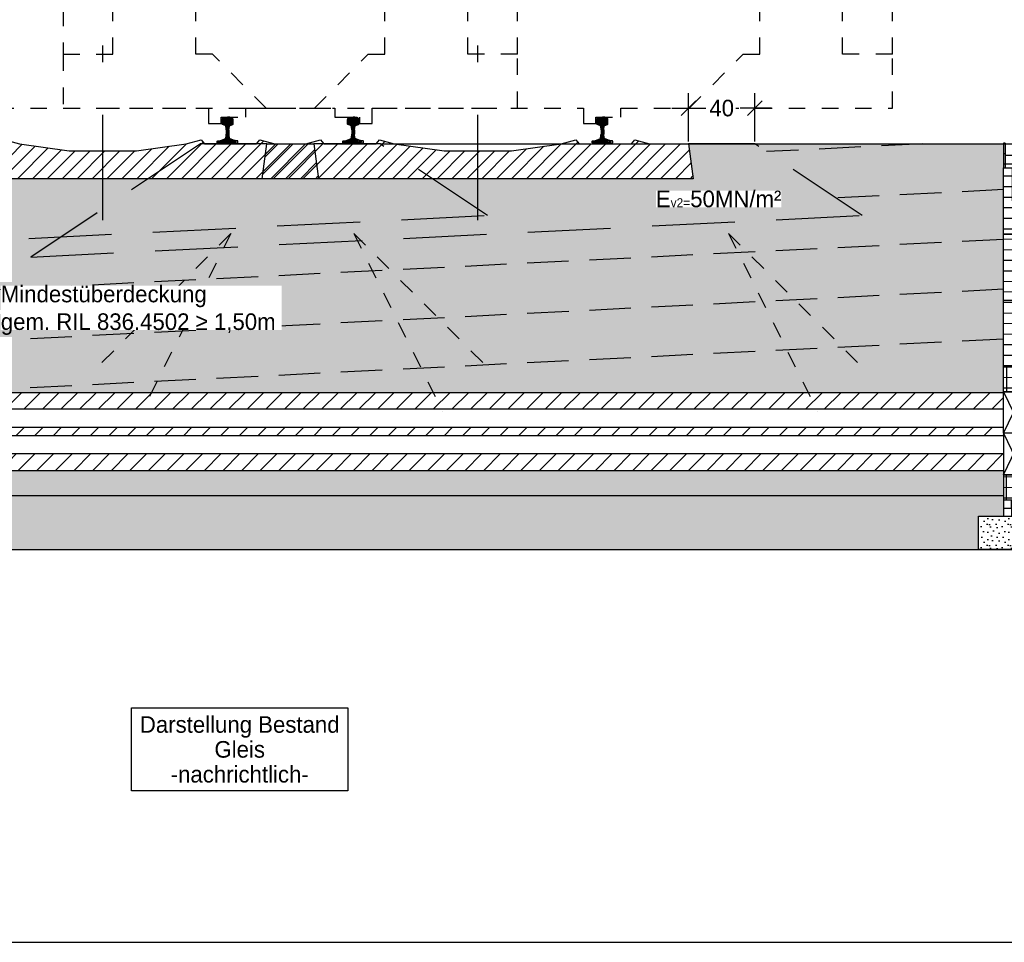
# Model space of a CAD drawing. Header units: metres. Extents: x -8 to 484, y -254 to 116.
# Tile 11 of 172: x 147.94 to 153.88, y -77.4 to -71.84. Entities that reach past the tile are written whole.
import ezdxf

# ---------------------------------------------------------------- set-up
doc = ezdxf.new("R2010")
doc.units = ezdxf.units.M
for name, pattern in [('GESTRICHELT', [0.75, 0.5, -0.25]), ('STRICHLINIE', [0.75, 0.5, -0.25]), ('STRICHPUNKT', [25.4, 12.7, -6.35, 0, -6.35])]:
    doc.linetypes.add(name, pattern=pattern)
for name, color, linetype in [('GTU_A_Druckbereich', 7, 'STRICHPUNKT'), ('GTU_A_Gleisachse', 7, 'STRICHPUNKT'), ('GTU_A_Lichtraumprofil', 252, 'Continuous'), ('GTU_B', 253, 'Continuous'), ('GTU_B_Bemaßung', 253, 'Continuous'), ('GTU_B_Beschriftung', 253, 'Continuous'), ('GTU_P', 1, 'Continuous'), ('GTU_P_Baugrube', 11, 'Continuous'), ('GTU_P_Bemaßung', 1, 'Continuous'), ('GTU_P_Beschriftung', 1, 'Continuous')]:
    doc.layers.add(name, color=color, linetype=linetype)
doc.layers.add('GTU_A_Hilfslayer', color=3, linetype='Continuous', plot=False)
doc.styles.add('PROVI', font='PROVI.SHX')
doc.dimstyles.new('1zu50', dxfattribs={"dimscale": 0.5, "dimtxt": 0.2, "dimasz": 0.18, "dimexe": 0.18, "dimexo": 0.02, "dimgap": 0.09, "dimtad": 0, "dimtih": 1, "dimtoh": 1, "dimzin": 4, "dimdsep": 46, "dimtxsty": 'PROVI', "dimblk1": 'OBLIQUE', "dimblk2": 'OBLIQUE', "dimsah": 1, "dimcen": 0.3, "dimdle": 0.2, "dimclrd": 256, "dimclre": 256, "dimclrt": 256, "dimadec": 0, "dimazin": 0, "dimtfac": 1, "dimtdec": 4, "dimtofl": 0, "dimtmove": 2, "dimatfit": 3, "dimldrblk": 'NONE', "dimfxl": 0.4, "dimfxlon": 1, "dimtfill": 1, "dimtfillclr": 256, "dimtolj": 1, "dimtzin": 0, "dimlwd": -1, "dimlwe": -1, "dimarcsym": 0})
doc.dimstyles.new('1zu50 (cm)', dxfattribs={"dimscale": 0.5, "dimtxt": 0.2, "dimasz": 0.18, "dimexe": 0.18, "dimexo": 0.02, "dimgap": 0.09, "dimtad": 0, "dimtih": 1, "dimtoh": 1, "dimdec": 0, "dimlfac": 100, "dimzin": 4, "dimdsep": 46, "dimtxsty": 'PROVI', "dimblk1": 'OBLIQUE', "dimblk2": 'OBLIQUE', "dimsah": 1, "dimcen": 0.3, "dimdle": 0.2, "dimclrd": 256, "dimclre": 256, "dimclrt": 256, "dimadec": 0, "dimazin": 0, "dimtfac": 1, "dimtdec": 4, "dimtofl": 0, "dimtmove": 2, "dimatfit": 3, "dimldrblk": 'NONE', "dimfxl": 0.4, "dimfxlon": 1, "dimtfill": 1, "dimtfillclr": 256, "dimtolj": 1, "dimtzin": 0, "dimlwd": -1, "dimlwe": -1, "dimarcsym": 0})
pattern_1 = [(45, (140.94038, -77.62662), (-0.0449013, 0.0449013), [])]
pattern_2 = [(45, (143.20038, -77.62662), (-0.0449013, 0.0449013), [])]

# ---------------------------------------------------------------- blocks, each defined once
blk = doc.blocks.new('Druckbereich')
at = {"layer": 'GTU_A_Druckbereich', "linetype": 'STRICHLINIE', "ltscale": 0.2}
for p, q in [((-0.7377, -0.7), (-1.5862, -1.5485)), ((-0.7377, -0.7), (-1.2743, -1.7733)), ((2.2623, -0.7), (3.1108, -1.5485)), ((2.2623, -0.7), (2.799, -1.7733))]:
    blk.add_line(p, q, dxfattribs=at)
blk = doc.blocks.new('_OBLIQUE')
at = {"color": 0, "linetype": 'ByBlock'}
blk.add_line((-0.5, -0.5), (0.5, 0.5), dxfattribs=at)
blk = doc.blocks.new('*D457')
at = {"layer": 'Defpoints', "color": 0, "linetype": 'Continuous'}
for p in [(145.9404, -70.0867), (145.9404, -72.3716), (148.4404, -72.3716)]:
    blk.add_point(p, dxfattribs=at)
at = {"layer": 'GTU_B_Bemaßung'}
for p, q in [((145.9404, -70.2867), (145.9404, -69.9967)), ((148.4404, -70.2867), (148.4404, -69.9967)), ((148.5404, -70.0867), (145.8404, -70.0867))]:
    blk.add_line(p, q, dxfattribs=at)
at = {"layer": 'GTU_B_Bemaßung', "linetype": 'Continuous', "xscale": 0.09, "yscale": 0.09, "zscale": 0.09, "rotation": 180}
blk.add_blockref('_OBLIQUE', (145.9404, -70.0867), dxfattribs=at)
at = {"layer": 'GTU_B_Bemaßung', "linetype": 'Continuous', "xscale": 0.09, "yscale": 0.09, "zscale": 0.09}
blk.add_blockref('_OBLIQUE', (148.4404, -70.0867), dxfattribs=at)
at = {"layer": 'GTU_B_Bemaßung', "linetype": 'Continuous', "insert": (147.1894, -69.9867), "char_height": 0.1, "attachment_point": 5, "style": 'PROVI', "bg_fill": 3, "box_fill_scale": 1.1, "bg_fill_color": 256, "bg_fill_true_color": 13158600, "bg_fill_transparency": 0}
blk.add_mtext('\\A1;2.50', dxfattribs=at)
blk = doc.blocks.new('_None')
blk = doc.blocks.new('S54')
at = {"color": 0}
for p, q in [((-0.0335, 0.1187), (0.0018, 0.154)), ((-0.0335, 0.1275), (-0.0071, 0.1539)), ((-0.0335, 0.1363), (-0.0164, 0.1534)), ((-0.0335, 0.14), (-0.0324, 0.1449)), ((-0.0335, 0.116), (-0.0335, 0.14)), ((-0.0324, 0.1449), (-0.0315, 0.147)), ((-0.0322, 0.1112), (0.0105, 0.1539)), ((-0.0315, 0.147), (-0.0296, 0.1491)), ((-0.0296, 0.1491), (-0.0275, 0.1505)), ((-0.0275, 0.1505), (-0.0253, 0.1518)), ((-0.0259, 0.1086), (0.0187, 0.1531)), ((-0.0253, 0.1518), (-0.0243, 0.1521)), ((-0.0243, 0.1521), (-0.0209, 0.1529)), ((-0.0209, 0.1529), (-0.0171, 0.1533)), ((-0.0194, 0.1063), (0.0258, 0.1515)), ((-0.0171, 0.1533), (-0.014, 0.1536)), ((-0.014, 0.1536), (-0.0099, 0.1539)), ((-0.0134, 0.1034), (0.0309, 0.1477)), ((-0.0106, 0.0974), (0.0332, 0.1412)), ((-0.0099, 0.1539), (-0.0058, 0.154)), ((-0.0091, 0.09), (0.0335, 0.1326)), ((-0.0083, 0.082), (0.0335, 0.1238)), ((-0.0058, 0.154), (-0.0026, 0.154)), ((-0.0026, 0.154), (0, 0.154)), ((0.0026, 0.154), (0, 0.154)), ((0.0058, 0.154), (0.0026, 0.154)), ((0.0099, 0.1539), (0.0058, 0.154)), ((0.014, 0.1536), (0.0099, 0.1539)), ((0.0171, 0.1533), (0.014, 0.1536)), ((0.0209, 0.1529), (0.0171, 0.1533)), ((0.0243, 0.1521), (0.0209, 0.1529)), ((0.0253, 0.1518), (0.0243, 0.1521)), ((0.0275, 0.1505), (0.0253, 0.1518)), ((0.0296, 0.1491), (0.0275, 0.1505)), ((0.0315, 0.147), (0.0296, 0.1491)), ((0.0324, 0.1449), (0.0315, 0.147)), ((0.0335, 0.14), (0.0324, 0.1449)), ((0.0335, 0.116), (0.0335, 0.14)), ((-0.0332, 0.1123), (-0.0335, 0.116)), ((-0.0326, 0.1114), (-0.0332, 0.1123)), ((-0.0311, 0.1105), (-0.0326, 0.1114)), ((-0.0153, 0.1048), (-0.0311, 0.1105)), ((-0.0141, 0.1041), (-0.0153, 0.1048)), ((-0.0128, 0.1029), (-0.0141, 0.1041)), ((-0.0119, 0.1016), (-0.0128, 0.1029)), ((-0.0112, 0.1), (-0.0119, 0.1016)), ((-0.0105, 0.0968), (-0.0112, 0.1)), ((-0.0101, 0.0951), (-0.0105, 0.0968)), ((-0.0092, 0.091), (-0.0101, 0.0951)), ((-0.0085, 0.0854), (-0.0092, 0.091)), ((-0.0088, 0.0462), (0.008, 0.0629)), ((-0.008, 0.0786), (-0.0085, 0.0854)), ((-0.008, 0.0735), (0.0092, 0.0906)), ((-0.008, 0.0646), (0.0082, 0.0808)), ((-0.008, 0.0786), (-0.008, 0.0528)), ((-0.008, 0.0558), (0.008, 0.0718)), ((0.008, 0.0786), (0.0085, 0.0854)), ((0.008, 0.0786), (0.008, 0.0528)), ((0.0085, 0.0854), (0.0092, 0.091)), ((0.0092, 0.091), (0.0101, 0.0951)), ((0.0101, 0.0951), (0.0105, 0.0968)), ((0.0105, 0.0968), (0.0112, 0.1)), ((0.0112, 0.1), (0.0119, 0.1016)), ((0.0119, 0.1016), (0.0128, 0.1029)), ((0.0128, 0.1029), (0.0141, 0.1041)), ((0.0141, 0.1041), (0.0153, 0.1048)), ((0.0153, 0.1048), (0.0311, 0.1105)), ((0.0279, 0.1093), (0.0335, 0.115)), ((0.0311, 0.1105), (0.0326, 0.1114)), ((0.0326, 0.1114), (0.0332, 0.1123)), ((0.0332, 0.1123), (0.0335, 0.116)), ((-0.0625, 0.0013), (-0.0511, 0.0127)), ((-0.0625, 0.0099), (-0.0617, 0.0108)), ((-0.0625, 0), (-0.0625, 0.0099)), ((-0.0625, 0), (0.0625, 0)), ((-0.0617, 0.0108), (-0.0608, 0.0117)), ((-0.0608, 0.0117), (-0.0595, 0.012)), ((-0.0595, 0.012), (-0.0447, 0.0132)), ((-0.0549, 0), (-0.0403, 0.0146)), ((-0.0461, 0), (-0.0263, 0.0198)), ((-0.0447, 0.0132), (-0.0417, 0.0141)), ((-0.0417, 0.0141), (-0.0157, 0.0237)), ((-0.0372, 0.0001), (0.0088, 0.046)), ((-0.0283, 0.0001), (0.0095, 0.038)), ((-0.0195, 0.0001), (0.0111, 0.0307)), ((-0.0157, 0.0237), (-0.0137, 0.0249)), ((-0.0137, 0.0249), (-0.0124, 0.026)), ((-0.0124, 0.026), (-0.0119, 0.0274)), ((-0.0119, 0.0274), (-0.0109, 0.0313)), ((-0.0109, 0.0313), (-0.0096, 0.0378)), ((-0.0106, 0.0001), (0.014, 0.0247)), ((-0.0099, 0.0362), (0.008, 0.0541)), ((-0.0096, 0.0378), (-0.0088, 0.0461)), ((-0.0088, 0.0461), (-0.008, 0.0528)), ((-0.0018, 0.0001), (0.0201, 0.022)), ((0.0071, 0.0001), (0.0266, 0.0197)), ((0.0088, 0.0461), (0.008, 0.0528)), ((0.0096, 0.0378), (0.0088, 0.0461)), ((0.0109, 0.0313), (0.0096, 0.0378)), ((0.0119, 0.0274), (0.0109, 0.0313)), ((0.0124, 0.026), (0.0119, 0.0274)), ((0.0137, 0.0249), (0.0124, 0.026)), ((0.0157, 0.0237), (0.0137, 0.0249)), ((0.0417, 0.0141), (0.0157, 0.0237)), ((0.0159, 0.0001), (0.0331, 0.0173)), ((0.0247, 0.0001), (0.0395, 0.0149)), ((0.0335, 0.0001), (0.0462, 0.0127)), ((0.0447, 0.0132), (0.0417, 0.0141)), ((0.0424, 0.0001), (0.0543, 0.012)), ((0.0595, 0.012), (0.0447, 0.0132)), ((0.0608, 0.0117), (0.0595, 0.012)), ((0.06, 0), (0.0625, 0.0025)), ((0.0617, 0.0108), (0.0608, 0.0117)), ((0.0625, 0.0099), (0.0617, 0.0108)), ((0.0618, 0.0107), (0.0618, 0.0107)), ((0.0625, 0), (0.0625, 0.0099))]:
    blk.add_line(p, q, dxfattribs=at)
blk = doc.blocks.new('Lira_250m GC mit_Ola')
at = {"layer": 'GTU_A_Lichtraumprofil', "linetype": 'STRICHLINIE', "ltscale": 0.2}
for points in [[(0.75, 0.055), (1.3875, 0.055), (1.3875, -0.038), (1.4625, -0.038), (1.4625, 0), (1.6125, 0), (1.6125, 0.055), (2.025, 0.055), (3.25, 0.055), (3.25, 0.38), (3.25, 3.05), (2.61, 4.9), (-1.11, 4.9), (-1.75, 3.05), (-1.75, 0.38), (-1.75, 0.055), (-0.525, 0.055), (-0.1125, 0.055), (-0.1125, 0), (0.0375, 0), (0.0375, -0.038), (0.1125, -0.038), (0.1125, 0.055), (0.75, 0.055)], [(-1.75, 0.38), (-1.45, 0.38), (-1.45, 3.9172)], [(3.25, 0.38), (2.95, 0.38), (2.95, 3.9172)], [(-0.525, 0.055), (-0.85, 0.38), (-0.95, 0.38), (-0.95, 0.76), (-1.75, 0.76)], [(2.025, 0.055), (2.35, 0.38), (2.45, 0.38), (2.45, 0.76), (3.25, 0.76)]]:
    blk.add_lwpolyline(points, dxfattribs=at)
blk = doc.blocks.new('*D458')
at = {"layer": 'Defpoints', "color": 0, "linetype": 'Continuous'}
for p in [(148.2004, -70.0867), (148.2004, -72.3716), (150.7004, -72.3716)]:
    blk.add_point(p, dxfattribs=at)
at = {"layer": 'GTU_B_Bemaßung'}
for p, q in [((148.2004, -70.2867), (148.2004, -69.9967)), ((150.7004, -70.2867), (150.7004, -69.9967)), ((150.8004, -70.0867), (148.1004, -70.0867))]:
    blk.add_line(p, q, dxfattribs=at)
at = {"layer": 'GTU_B_Bemaßung', "linetype": 'Continuous', "xscale": 0.09, "yscale": 0.09, "zscale": 0.09, "rotation": 180}
blk.add_blockref('_OBLIQUE', (148.2004, -70.0867), dxfattribs=at)
at = {"layer": 'GTU_B_Bemaßung', "linetype": 'Continuous', "xscale": 0.09, "yscale": 0.09, "zscale": 0.09}
blk.add_blockref('_OBLIQUE', (150.7004, -70.0867), dxfattribs=at)
at = {"layer": 'GTU_B_Bemaßung', "linetype": 'Continuous', "insert": (149.4494, -69.9867), "char_height": 0.1, "attachment_point": 5, "style": 'PROVI', "bg_fill": 3, "box_fill_scale": 1.1, "bg_fill_color": 256, "bg_fill_true_color": 13158600, "bg_fill_transparency": 0}
blk.add_mtext('\\A1;2.50', dxfattribs=at)
blk = doc.blocks.new('GTU_QP_KTB_Kabelaufbauschacht Gr V Oberrahmen')
h = blk.add_hatch()
h.set_pattern_fill('ANSI37', color=256, scale=0.02, angle=45)
h.set_pattern_definition([(90, (31.51834, 9e-10), (-0.0635, 7e-18), []), (180, (31.51834, 9e-10), (-7e-18, -0.0635), [])])
h.paths.add_polyline_path([(2572784.8936, 5641192.6814), (2572784.7836, 5641192.6814), (2572784.7836, 5641192.7564), (2572784.7736, 5641192.7564), (2572784.7736, 5641192.6814), (2572784.7736, 5641192.6064), (2572784.8936, 5641192.6064)])
h = blk.add_hatch()
h.set_pattern_fill('ANSI37', color=256, scale=0.02, angle=45)
h.set_pattern_definition([(90, (31.66834, 9e-10), (-0.0635, 7e-18), []), (180, (31.66834, 9e-10), (-7e-18, -0.0635), [])])
h.paths.add_polyline_path([(2572785.6536, 5641192.6064), (2572785.7736, 5641192.6064), (2572785.7736, 5641192.6814), (2572785.7736, 5641192.7564), (2572785.7636, 5641192.7564), (2572785.7636, 5641192.6814), (2572785.6536, 5641192.6814)])
for p, q in [((2572784.7836, 5641192.7564), (2572784.7736, 5641192.7564)), ((2572784.7736, 5641192.7564), (2572784.7736, 5641192.6814)), ((2572784.7836, 5641192.7564), (2572784.7836, 5641192.6814)), ((2572785.7736, 5641192.7564), (2572785.7636, 5641192.7564)), ((2572785.7636, 5641192.7564), (2572785.7636, 5641192.6814)), ((2572785.7736, 5641192.7564), (2572785.7736, 5641192.6814)), ((2572784.7736, 5641192.6814), (2572784.7736, 5641192.6064)), ((2572785.7636, 5641192.6814), (2572784.7836, 5641192.6814)), ((2572784.8936, 5641192.6064), (2572784.8936, 5641192.6814)), ((2572785.6536, 5641192.6064), (2572785.6536, 5641192.6814)), ((2572785.7736, 5641192.6064), (2572785.7736, 5641192.6814)), ((2572784.7736, 5641192.6064), (2572785.7736, 5641192.6064))]:
    blk.add_line(p, q)
blk = doc.blocks.new('GTU_QP_KTB_Kabelaufbauschacht Gr V Zwischenrahmen ohne3')
h = blk.add_hatch()
h.set_pattern_fill('ANSI37', color=256, scale=0.02, angle=45)
h.set_pattern_definition([(90, (-3560839.204605, -5932501.92239), (-0.0635, 1e-17), []), (180, (-3560839.204605, -5932501.92239), (-1e-17, -0.0635), [])])
edge = h.paths.add_edge_path()
edge.add_line((-0.36, 0), (-0.469, 0))
edge.add_line((-0.469, 0), (-0.48, 0))
edge.add_line((-0.48, 0), (-0.48, 0.4))
edge.add_line((-0.48, 0.4), (-0.36, 0.4))
edge.add_line((-0.36, 0.4), (-0.36, 0))
h = blk.add_hatch()
h.set_pattern_fill('ANSI37', color=256, scale=0.02, angle=45)
h.set_pattern_definition([(90, (-3560839.204605, -5932501.92239), (-0.0635, 1e-17), []), (180, (-3560839.204605, -5932501.92239), (-1e-17, -0.0635), [])])
edge = h.paths.add_edge_path()
edge.add_line((0.4, 0.4), (0.52, 0.4))
edge.add_line((0.52, 0.4), (0.52, 0))
edge.add_line((0.52, 0), (0.4, 0))
edge.add_line((0.4, 0), (0.4, 0.4))
for p, q in [((-0.48, 0), (-0.48, 0.4)), ((-0.48, 0.4), (0.52, 0.4)), ((-0.36, 0), (-0.36, 0.4)), ((0.4, 0.4), (0.4, 0)), ((0.52, 0.4), (0.52, 0)), ((0.52, 0), (-0.48, 0))]:
    blk.add_line(p, q)
blk = doc.blocks.new('TU_QP_Auflager aus Kiessand KS Gr V')
blk.add_lwpolyline([(2572782.2198, 5641190.9279), (2572782.2198, 5641191.1279), (2572783.5198, 5641191.1279), (2572783.5198, 5641190.9279)], close=True)
blk = doc.blocks.new('GTU_QP_KTB_Kabelaufbauschacht Gr V Bodenplatte')
at = {"layer": 'GTU_P'}
h = blk.add_hatch(dxfattribs=at)
h.set_pattern_fill('ANSI37', color=256, scale=0.02, angle=45)
h.set_pattern_definition([(90, (-2572767.78239, -5641189.54819), (-0.0635, 6.2e-12), []), (180, (-2572767.78239, -5641189.54819), (-6.2e-12, -0.0635), [])])
h.paths.add_polyline_path([(1, -0.1), (1, 0), (0.88, 0), (0.88, 0.01), (0.12, 0.01), (0.12, 0), (0, 0), (0, -0.1)])
h = blk.add_hatch(dxfattribs=at)
h.set_pattern_fill('DOTS2', color=256, scale=0.005, style=0)
h.set_pattern_definition([(0, (298.56619, -62.68919), (0, 0.127), [0, -0.127]), (0, (298.60683, -62.68665), (0, 0.127), [0, -0.127]), (0, (298.58397, -62.65871), (0, 0.127), [0, -0.127]), (0, (298.61191, -62.63839), (0, 0.127), [0, -0.127]), (0, (298.57889, -62.63077), (0, 0.127), [0, -0.127]), (0, (298.58905, -62.60029), (0, 0.127), [0, -0.127]), (0, (298.57127, -62.57743), (0, 0.127), [0, -0.127]), (0, (298.61191, -62.57997), (0, 0.127), [0, -0.127]), (0, (298.64239, -62.57489), (0, 0.127), [0, -0.127]), (0, (298.65763, -62.60537), (0, 0.127), [0, -0.127]), (0, (298.68303, -62.60791), (0, 0.127), [0, -0.127]), (0, (298.68303, -62.65363), (0, 0.127), [0, -0.127]), (0, (298.66017, -62.66887), (0, 0.127), [0, -0.127]), (0, (298.62461, -62.66125), (0, 0.127), [0, -0.127]), (0, (298.64747, -62.63839), (0, 0.127), [0, -0.127]), (0, (298.62461, -62.61553), (0, 0.127), [0, -0.127]), (0, (298.67795, -62.68665), (0, 0.127), [0, -0.127])])
h.paths.add_polyline_path([(-0.15, -0.1), (-0.15, -0.3), (1.15, -0.3), (1.15, -0.1)])
for p, q in [((0, 0), (0, -0.1)), ((0, 0), (0.12, 0)), ((0.12, 0.01), (0.88, 0.01)), ((0.88, 0), (1, 0)), ((1, 0), (1, -0.1)), ((0, -0.1), (1, -0.1))]:
    blk.add_line(p, q, dxfattribs=at)
at = {"layer": 'GTU_P', "linetype": 'GESTRICHELT'}
for p, q in [((0.4112, 0.01), (0.4112, -0.1)), ((0.5488, 0.01), (0.5488, -0.1))]:
    blk.add_line(p, q, dxfattribs=at)
at = {"layer": 'GTU_P', "rotation": 359.9999999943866}
blk.add_blockref('TU_QP_Auflager aus Kiessand KS Gr V', (-2572782.3703, -5641191.2276), dxfattribs=at)
at = {"layer": 'GTU_P', "insert": (0.5, -0.2), "char_height": 0.1, "width": 0.261693, "attachment_point": 5, "style": 'PROVI', "bg_fill": 3, "box_fill_scale": 1, "bg_fill_color": 256, "bg_fill_true_color": 13158600, "bg_fill_transparency": 0}
blk.add_mtext('KG2', dxfattribs=at)
blk = doc.blocks.new('GTU_QP_KTB_Kabelaufbauschacht Gr V Zwischenrahmen unten links')
at = {"layer": 'GTU_P'}
h = blk.add_hatch(dxfattribs=at)
h.set_pattern_fill('ANSI37', color=256, scale=0.02, angle=225)
h.set_pattern_definition([(270.0000007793, (2572768.18507, 5641191.84575), (0.0635, 8.637e-10), []), (7.793e-07, (2572768.18507, 5641191.84575), (-8.637e-10, 0.0635), [])])
edge = h.paths.add_edge_path()
edge.add_line((0.38, 0), (0.489, 0))
edge.add_line((0.489, 0), (0.5, 0))
edge.add_line((0.5, 0), (0.5, 0.4))
edge.add_line((0.5, 0.4), (0.38, 0.4))
edge.add_line((0.38, 0.4), (0.38, 0))
h = blk.add_hatch(dxfattribs=at)
h.set_pattern_fill('ANSI37', color=256, scale=0.02, angle=225)
h.set_pattern_definition([(270.0000007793, (2572768.175045, 5641191.84575), (0.0635, 8.637e-10), []), (7.793e-07, (2572768.175045, 5641191.84575), (-8.637e-10, 0.0635), [])])
h.paths.add_polyline_path([(-0.38, 0.15), (-0.5, 0.15), (-0.5, 0), (-0.38, 0)])
for p, q in [((-0.5, 0.4), (-0.5, 0)), ((0.5, 0.4), (-0.5, 0.4)), ((-0.5, 0.4), (-0.38, 0.15)), ((-0.5, 0.15), (-0.38, 0.4)), ((-0.38, 0.4), (-0.38, 0)), ((0.38, 0), (0.38, 0.4)), ((0.38, 0.4), (0.3966, 0.4)), ((0.5, 0), (0.5, 0.4)), ((-0.5, 0.15), (-0.401, 0.15)), ((-0.38, 0.15), (-0.5, 0.15)), ((-0.5, 0), (0.5, 0))]:
    blk.add_line(p, q, dxfattribs=at)
blk = doc.blocks.new('*D469')
at = {"layer": 'Defpoints', "color": 0, "linetype": 'Continuous'}
for p in [(152.3712, -72.3716), (151.9712, -72.5867), (152.3712, -72.5867)]:
    blk.add_point(p, dxfattribs=at)
at = {"layer": 'GTU_P_Bemaßung', "linetype": 'Continuous'}
for p, q in [((151.9712, -72.5716), (151.9712, -72.2816)), ((152.3712, -72.5716), (152.3712, -72.2816)), ((151.8712, -72.3716), (152.0591, -72.3716)), ((152.4712, -72.3716), (152.2834, -72.3716))]:
    blk.add_line(p, q, dxfattribs=at)
at = {"layer": 'GTU_P_Bemaßung', "linetype": 'Continuous', "xscale": 0.09, "yscale": 0.09, "zscale": 0.09, "rotation": 180}
blk.add_blockref('_OBLIQUE', (151.9712, -72.3716), dxfattribs=at)
at = {"layer": 'GTU_P_Bemaßung', "linetype": 'Continuous', "xscale": 0.09, "yscale": 0.09, "zscale": 0.09}
blk.add_blockref('_OBLIQUE', (152.3712, -72.3716), dxfattribs=at)
at = {"layer": 'GTU_P_Bemaßung', "linetype": 'Continuous', "insert": (152.1712, -72.3716), "char_height": 0.1, "attachment_point": 5, "style": 'PROVI', "bg_fill": 3, "box_fill_scale": 1.1, "bg_fill_color": 256, "bg_fill_true_color": 13158600, "bg_fill_transparency": 0}
blk.add_mtext('\\A1;40', dxfattribs=at)

msp = doc.modelspace()

# ---------------------------------------------------------------- hatches: boundary and pattern name
at = {"layer": 'GTU_B'}
h = msp.add_hatch(dxfattribs=at)
h.set_pattern_fill('ANSI31', color=256, scale=0.02, style=0)
h.set_pattern_definition(pattern_1)
h.paths.add_polyline_path([(147.1402, -72.7967), (147.1692, -72.5867), (147.4042, -72.5867), (147.4932, -72.5617), (147.4932, -72.5617), (147.5132, -72.5867), (147.8282, -72.5867), (147.8482, -72.5617), (147.8482, -72.5617), (147.9372, -72.5867), (147.9372, -72.5867), (148.2372, -72.6287), (148.6432, -72.6287), (148.9432, -72.5867), (148.9432, -72.5867), (149.0322, -72.5617), (149.0322, -72.5617), (149.0522, -72.5867), (149.3672, -72.5867), (149.3872, -72.5617), (149.3872, -72.5617), (149.4762, -72.5867), (149.7112, -72.5867), (149.7402, -72.7967)])
h = msp.add_hatch(dxfattribs=at)
h.set_pattern_fill('ANSI31', color=256, scale=0.02, style=0)
h.set_pattern_definition(pattern_1)
h.paths.add_polyline_path([(147.1402, -72.7967), (147.1692, -72.5867), (147.4042, -72.5867), (147.4932, -72.5617), (147.4932, -72.5617), (147.5132, -72.5867), (147.8282, -72.5867), (147.8482, -72.5617), (147.8482, -72.5617), (147.9372, -72.5867), (147.9372, -72.5867), (148.2372, -72.6287), (148.6432, -72.6287), (148.9432, -72.5867), (148.9432, -72.5867), (149.0322, -72.5617), (149.0322, -72.5617), (149.0522, -72.5867), (149.3672, -72.5867), (149.3872, -72.5617), (149.3872, -72.5617), (149.4762, -72.5867), (149.7112, -72.5867), (149.7402, -72.7967)])
h = msp.add_hatch(dxfattribs=at)
h.set_pattern_fill('ANSI31', color=256, scale=0.02, style=0)
h.set_pattern_definition(pattern_2)
h.paths.add_polyline_path([(149.4002, -72.7967), (149.4292, -72.5867), (149.6642, -72.5867), (149.7532, -72.5617), (149.7532, -72.5617), (149.7732, -72.5867), (150.0882, -72.5867), (150.1082, -72.5617), (150.1082, -72.5617), (150.1972, -72.5867), (150.1972, -72.5867), (150.4972, -72.6287), (150.9032, -72.6287), (151.2032, -72.5867), (151.2032, -72.5867), (151.2922, -72.5617), (151.2922, -72.5617), (151.3122, -72.5867), (151.6272, -72.5867), (151.6472, -72.5617), (151.6472, -72.5617), (151.7362, -72.5867), (151.9712, -72.5867), (152.0002, -72.7967)])
h = msp.add_hatch(dxfattribs=at)
h.set_pattern_fill('ANSI31', color=256, scale=0.02, style=0)
h.set_pattern_definition(pattern_2)
h.paths.add_polyline_path([(149.4002, -72.7967), (149.4292, -72.5867), (149.6642, -72.5867), (149.7532, -72.5617), (149.7532, -72.5617), (149.7732, -72.5867), (150.0882, -72.5867), (150.1082, -72.5617), (150.1082, -72.5617), (150.1972, -72.5867), (150.1972, -72.5867), (150.4972, -72.6287), (150.9032, -72.6287), (151.2032, -72.5867), (151.2032, -72.5867), (151.2922, -72.5617), (151.2922, -72.5617), (151.3122, -72.5867), (151.6272, -72.5867), (151.6472, -72.5617), (151.6472, -72.5617), (151.7362, -72.5867), (151.9712, -72.5867), (152.0002, -72.7967)])
at = {"layer": 'GTU_P', "linetype": 'Continuous', "transparency": 33554508}
for points in [[(147.1692, -72.5867), (146.7692, -72.5867), (145.7458, -73.269), (150.7587, -73.0183), (150.4262, -72.7967), (147.1402, -72.7967)], [(148.7142, -72.7967), (148.0058, -73.269), (153.0187, -73.0183), (152.3712, -72.5867), (151.9712, -72.5867), (152.0002, -72.7967)]]:
    msp.add_hatch(color=256, dxfattribs=at).paths.add_polyline_path(points)
at = {"layer": 'GTU_P'}
h = msp.add_hatch(dxfattribs=at)
h.set_pattern_fill('ANSI31', color=256, scale=0.025, style=0)
h.paths.add_polyline_path([(144.6602, -74.2962), (144.6602, -74.3462), (153.8702, -74.3462), (153.8702, -74.2962)])
h.paths.add_polyline_path([(144.6602, -74.0867), (144.6602, -74.1862), (153.8702, -74.1862), (153.8702, -74.0867)])
h = msp.add_hatch(dxfattribs=at)
h.set_pattern_fill('ANSI31', color=256, scale=0.025, style=0)
h.paths.add_polyline_path([(144.6602, -74.4561), (144.6602, -74.5557), (153.8702, -74.5557), (153.8702, -74.4561)])

# ---------------------------------------------------------------- linework, layer by layer
at = {"layer": 'GTU_A_Gleisachse', "color": 7, "ltscale": 0.05}
msp.add_line((148.4402, -73.0467), (148.4402, -67.0467), dxfattribs=at)
at = {"layer": 'GTU_A_Hilfslayer', "linetype": 'Continuous', "flags": 128}
for points in [[(28.5, -77.4), (252.3485, -77.4)], [(29.2697, -77.4), (253.1182, -77.4)]]:
    msp.add_lwpolyline(points, dxfattribs=at)
at = {"layer": 'GTU_B', "linetype": 'Continuous'}
msp.add_line((150.1112, -72.5867), (158.6149, -72.5867), dxfattribs=at)
at = {"layer": 'GTU_B', "flags": 128}
for points in [[(147.1402, -72.7967), (147.1692, -72.5867), (147.4042, -72.5867), (147.4932, -72.5617), (147.5132, -72.5867), (147.8282, -72.5867), (147.8482, -72.5617), (147.9372, -72.5867), (148.2372, -72.6287), (148.6432, -72.6287), (148.9432, -72.5867), (149.0322, -72.5617), (149.0522, -72.5867), (149.3672, -72.5867), (149.3872, -72.5617), (149.4762, -72.5867), (149.7112, -72.5867), (149.7402, -72.7967), (147.1402, -72.7967)], [(147.1402, -72.7967), (147.1692, -72.5867), (147.4042, -72.5867), (147.4932, -72.5617), (147.5132, -72.5867), (147.8282, -72.5867), (147.8482, -72.5617), (147.9372, -72.5867), (148.2372, -72.6287), (148.6432, -72.6287), (148.9432, -72.5867), (149.0322, -72.5617), (149.0522, -72.5867), (149.3672, -72.5867), (149.3872, -72.5617), (149.4762, -72.5867), (149.7112, -72.5867), (149.7402, -72.7967), (147.1402, -72.7967)], [(149.4002, -72.7967), (149.4292, -72.5867), (149.6642, -72.5867), (149.7532, -72.5617), (149.7732, -72.5867), (150.0882, -72.5867), (150.1082, -72.5617), (150.1972, -72.5867), (150.4972, -72.6287), (150.9032, -72.6287), (151.2032, -72.5867), (151.2922, -72.5617), (151.3122, -72.5867), (151.6272, -72.5867), (151.6472, -72.5617), (151.7362, -72.5867), (151.9712, -72.5867), (152.0002, -72.7967), (149.4002, -72.7967)], [(149.4002, -72.7967), (149.4292, -72.5867), (149.6642, -72.5867), (149.7532, -72.5617), (149.7732, -72.5867), (150.0882, -72.5867), (150.1082, -72.5617), (150.1972, -72.5867), (150.4972, -72.6287), (150.9032, -72.6287), (151.2032, -72.5867), (151.2922, -72.5617), (151.3122, -72.5867), (151.6272, -72.5867), (151.6472, -72.5617), (151.7362, -72.5867), (151.9712, -72.5867), (152.0002, -72.7967), (149.4002, -72.7967)]]:
    msp.add_lwpolyline(points, dxfattribs=at)
at = {"layer": 'GTU_P'}
for p, q in [((153.8702, -74.1862), (144.6602, -74.1862)), ((153.8702, -74.2962), (144.6602, -74.2962)), ((153.8702, -74.3462), (144.6602, -74.3462)), ((153.8702, -74.4561), (144.6602, -74.4561))]:
    msp.add_line(p, q, dxfattribs=at)
at = {"layer": 'GTU_P', "linetype": 'STRICHLINIE'}
for points in [[(147.1692, -72.5867), (146.7692, -72.5867), (146.7692, -72.5867), (145.7458, -73.269), (145.7458, -73.269), (150.7587, -73.0183), (150.1112, -72.5867), (149.7112, -72.5867)], [(149.4292, -72.5867), (149.0292, -72.5867), (149.0292, -72.5867), (148.0058, -73.269), (148.0058, -73.269), (153.0187, -73.0183), (152.3712, -72.5867), (151.9712, -72.5867)]]:
    msp.add_lwpolyline(points, dxfattribs=at)
at = {"layer": 'GTU_P'}
for points in [[(153.8702, -74.0867), (144.6602, -74.0867)], [(144.6602, -74.5557), (153.8702, -74.5557)]]:
    msp.add_lwpolyline(points, dxfattribs=at)
at = {"layer": 'GTU_P_Baugrube', "linetype": 'STRICHLINIE', "ltscale": 0.5, "flags": 128}
for points in [[(149.2006, -72.4955), (149.1836, -72.4963)], [(153.3837, -72.5867), (152.4419, -72.6338)], [(153.8702, -72.8627), (152.861, -72.9132)], [(153.8702, -73.1631), (144.6602, -73.6236)], [(153.8702, -73.4635), (144.6602, -73.9318)], [(153.8702, -73.7639), (147.4137, -74.0867)]]:
    msp.add_lwpolyline(points, dxfattribs=at)

# ---------------------------------------------------------------- block references
at = {"layer": 'GTU_A_Druckbereich'}
for p in [(147.6902, -72.4267), (149.9502, -72.4267)]:
    msp.add_blockref('Druckbereich', p, dxfattribs=at)
at = {"layer": 'GTU_B', "rotation": 359.9999999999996}
for p in [(149.1921, -72.5804), (151.4521, -72.5804)]:
    msp.add_blockref('S54', p, dxfattribs=at)
at = {"layer": 'GTU_P'}
for name, p, rotation in [('GTU_QP_KTB_Kabelaufbauschacht Gr V Oberrahmen', (-2572630.904, -5641265.3378), 359.9999999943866), ('GTU_QP_KTB_Kabelaufbauschacht Gr V Zwischenrahmen ohne3', (154.3502, -73.1317), 359.9999998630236), ('GTU_QP_KTB_Kabelaufbauschacht Gr V Zwischenrahmen ohne3', (154.3502, -73.5317), 359.9999998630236), ('GTU_QP_KTB_Kabelaufbauschacht Gr V Zwischenrahmen ohne3', (154.3502, -73.9318), 359.9999998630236)]:
    msp.add_blockref(name, p, dxfattribs=dict(at, rotation=rotation))
at = {"layer": 'GTU_P', "xscale": -1, "rotation": 180.0000015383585}
msp.add_blockref('GTU_QP_KTB_Kabelaufbauschacht Gr V Zwischenrahmen unten links', (154.3702, -73.9318), dxfattribs=at)
at = {"layer": 'GTU_P'}
msp.add_blockref('GTU_QP_KTB_Kabelaufbauschacht Gr V Bodenplatte', (153.8702, -74.7318), dxfattribs=at)

# ---------------------------------------------------------------- texts
at = {"layer": 'GTU_B_Beschriftung', "insert": (149.2652, -76.2376), "char_height": 0.1, "attachment_point": 5, "line_spacing_factor": 0.9, "style": 'PROVI', "bg_fill": 19, "box_fill_scale": 1.5, "bg_fill_color": 1, "bg_fill_transparency": 0}
msp.add_mtext('Darstellung Bestand\\PGleis\\P-nachrichtlich-', dxfattribs=at)

# ---------------------------------------------------------------- next in the draw order: hatches: boundary and pattern name
at = {"layer": 'GTU_P'}
h = msp.add_hatch(dxfattribs=at)
h.set_pattern_fill('SCREED', color=256, scale=0.02, angle=45, style=0)
h.paths.add_polyline_path([(144.6602, -74.5557), (144.6602, -74.7057), (153.8702, -74.7057), (153.8702, -74.5557)])
at = {"layer": 'GTU_P_Baugrube', "linetype": 'Continuous', "transparency": 33554687}
h = msp.add_hatch(dxfattribs=at)
h.set_pattern_fill('DOTS2', color=256, scale=0.02, style=0)
h.paths.add_polyline_path([(146.3567, -72.8617), (144.6602, -72.8617), (144.6602, -74.0867), (153.8702, -74.0867), (153.8702, -72.5867), (152.3712, -72.5867), (153.0187, -73.0183), (148.0058, -73.269), (148.1891, -73.1468), (145.7458, -73.269)])
h.paths.add_polyline_path([(143.6602, -72.5867), (143.0602, -72.5867), (143.0602, -75.0318), (143.5102, -75.0318), (143.5102, -74.8318), (143.6602, -74.8318)])
h.paths.add_polyline_path([(144.6602, -74.7057), (144.6602, -74.8318), (144.8102, -74.8318), (144.8102, -75.0318), (153.7202, -75.0318), (153.7202, -74.8318), (153.8702, -74.8318), (153.8702, -74.7057)])
h.paths.add_polyline_path([(155.4702, -72.5867), (154.8702, -72.5867), (154.8702, -74.8318), (155.0202, -74.8318), (155.0202, -75.0318), (155.4702, -75.0318)])

# ---------------------------------------------------------------- next in the draw order: linework, layer by layer
at = {"layer": 'GTU_P'}
msp.add_line((144.6602, -74.7057, 0), (153.8702, -74.7057, 0), dxfattribs=at)
at = {"layer": 'GTU_P_Baugrube'}
msp.add_line((143.0602, -75.0318), (155.4702, -75.0318), dxfattribs=at)

# ---------------------------------------------------------------- next in the draw order: block references
at = {"layer": 'GTU_P'}
msp.add_blockref('GTU_QP_KTB_Kabelaufbauschacht Gr V Zwischenrahmen unten links', (154.3702, -74.7318), dxfattribs=at)

# ---------------------------------------------------------------- next in the draw order: dimensions: what is measured, and where the dimension line sits
at = {"layer": 'GTU_B_Bemaßung'}
dim = msp.add_linear_dim(base=(145.9404, -70.0867), p1=(148.4404, -72.3716), p2=(145.9404, -72.3716), dimstyle='1zu50', override={"dimclrd": 256, "dimclre": 256, "dimclrt": 256}, dxfattribs=at)
dim.commit()
dim.dimension.update_dxf_attribs({"geometry": '*D457', "text_midpoint": (147.1894, -69.9867), "dimtype": 160})

# ---------------------------------------------------------------- next in the draw order: block references
at = {"layer": 'GTU_A_Lichtraumprofil'}
msp.add_blockref('Lira_250m GC mit_Ola', (147.6904, -72.4266), dxfattribs=at)

# ---------------------------------------------------------------- next in the draw order: texts
at = {"layer": 'GTU_P_Beschriftung', "char_height": 0.1, "style": 'PROVI', "bg_fill": 3, "box_fill_scale": 1, "bg_fill_color": 256, "bg_fill_true_color": 13158600, "bg_fill_transparency": 0}
for s, insert, attachment_point in [('\\pxr0;E{\\H0.538462x;v2=}50MN/m²', (152.1527, -72.97), 8), ('Mindestüberdeckung \\Pgem. RIL 836.4502 ≥ 1,50m ', (147.8248, -73.4419), 1)]:
    msp.add_mtext(s, dxfattribs=dict(at, insert=insert, attachment_point=attachment_point))

# ---------------------------------------------------------------- next in the draw order: linework, layer by layer
at = {"layer": 'GTU_A_Gleisachse', "color": 7, "ltscale": 0.05}
msp.add_line((150.7002, -73.0467), (150.7002, -67.0467), dxfattribs=at)

# ---------------------------------------------------------------- next in the draw order: dimensions: what is measured, and where the dimension line sits
at = {"layer": 'GTU_B_Bemaßung'}
dim = msp.add_linear_dim(base=(148.2004, -70.0867), p1=(150.7004, -72.3716), p2=(148.2004, -72.3716), dimstyle='1zu50', override={"dimclrd": 256, "dimclre": 256, "dimclrt": 256}, dxfattribs=at)
dim.commit()
dim.dimension.update_dxf_attribs({"geometry": '*D458', "text_midpoint": (149.4494, -69.9867), "dimtype": 160})

# ---------------------------------------------------------------- next in the draw order: block references
at = {"layer": 'GTU_A_Lichtraumprofil'}
msp.add_blockref('Lira_250m GC mit_Ola', (149.9504, -72.4266), dxfattribs=at)

# ---------------------------------------------------------------- next in the draw order: block references
at = {"layer": 'GTU_B', "rotation": 359.9999999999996}
msp.add_blockref('S54', (149.9492, -72.5807), dxfattribs=at)

# ---------------------------------------------------------------- next in the draw order: dimensions: what is measured, and where the dimension line sits
at = {"layer": 'GTU_P_Bemaßung', "linetype": 'Continuous'}
dim = msp.add_aligned_dim(p1=(151.9712, -72.5867), p2=(152.3712, -72.5867), distance=0.2151, dimstyle='1zu50 (cm)', dxfattribs=at)
dim.commit()
dim.dimension.update_dxf_attribs({"geometry": '*D469', "text_midpoint": (152.1712, -72.3716)})

doc.saveas('drawing.dxf')
